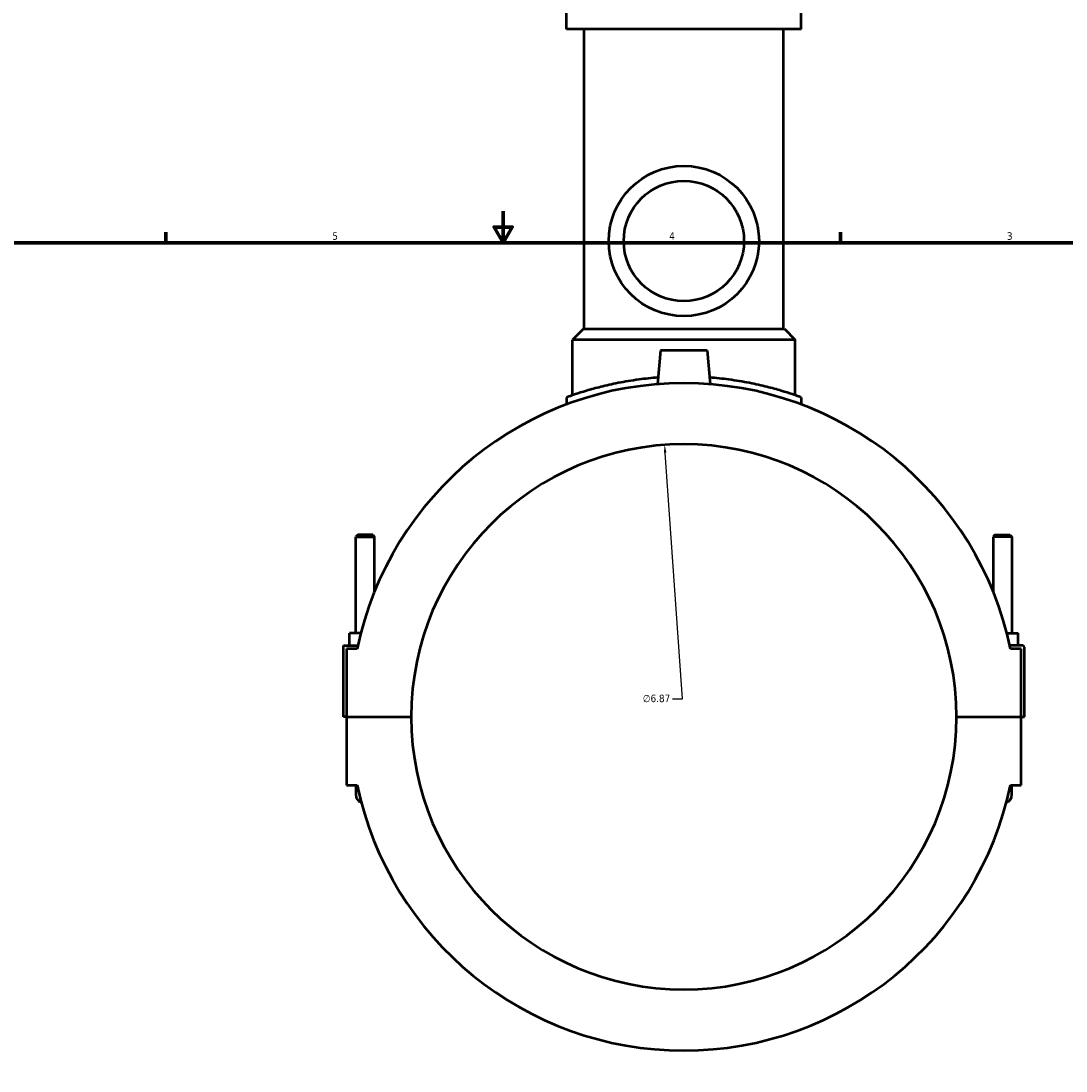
# Model space of a CAD drawing. Header units: inches. Extents: x -2.4 to 50, y -2 to 49.4.
# Tile 5 of 10: x 10.9 to 24.1, y 10.6 to 23.8. Entities that reach past the tile are written whole.
import ezdxf

# ---------------------------------------------------------------- set-up
doc = ezdxf.new("R2010")
doc.units = ezdxf.units.IN
doc.header["$MEASUREMENT"] = 0
for name, color, linetype, lineweight in [('Border (ANSI)', 7, 'Continuous', 70), ('Dimension (ANSI)', 7, 'Continuous', 25), ('Visible (ANSI)', 7, 'Continuous', 50)]:
    doc.layers.add(name, color=color, linetype=linetype, lineweight=lineweight)
doc.styles.add('Note Text (ANSI)', font='tahoma.ttf')
doc.dimstyles.new('Default (ANSI)', dxfattribs={"dimtxt": 0.094488, "dimasz": 0.098425, "dimexe": 0.125, "dimexo": 0.0625, "dimgap": 0.031496, "dimtad": 0, "dimtih": 1, "dimtoh": 1, "dimrnd": 1e-08, "dimzin": 4, "dimdsep": 46, "dimtxsty": 'Note Text (ANSI)', "dimcen": 0.09, "dimdle": 0.393701, "dimclrd": 256, "dimclre": 256, "dimclrt": 5, "dimadec": 0, "dimazin": 1, "dimtfac": 1, "dimtofl": 0, "dimtmove": 0, "dimatfit": 3, "dimfxl": 1, "dimtolj": 1, "dimtzin": 4, "dimlwd": -1, "dimlwe": -1, "dimarcsym": 0})

# ---------------------------------------------------------------- blocks, each defined once
blk = doc.blocks.new('Borders Default Border')
at = {"layer": 'Border (ANSI)'}
for p, q in [((12.75, 21), (12.75, 21.134)), ((21.25, 21), (21.25, 21.134))]:
    blk.add_line(p, q, dxfattribs=at)
at = {"layer": 'Border (ANSI)', "flags": 128}
for points in [[(17, 21.4), (17, 21), (16.885, 21.2), (17.115, 21.2), (17, 21)], [(0.5, 1), (0.5, 21), (33.5, 21), (33.5, 1), (0.5, 1)]]:
    blk.add_lwpolyline(points, dxfattribs=at)
at = {"layer": 'Border (ANSI)', "color": 5, "true_color": 0x0000ff, "char_height": 0.0945, "attachment_point": 7, "style": 'Note Text (ANSI)'}
for s, insert in [('5', (14.847, 21.038)), ('4', (19.092, 21.04)), ('3', (23.346, 21.038))]:
    blk.add_mtext(s, dxfattribs=dict(at, insert=insert))
blk = doc.blocks.new('*D7')
at = {"layer": 'Defpoints', "color": 0, "transparency": 16777216}
for p in [(19.034, 18.456), (19.518, 11.603)]:
    blk.add_point(p, dxfattribs=at)
at = {"layer": 'Dimension (ANSI)', "transparency": 16777216}
for p, q in [((19.26, 15.258), (19.041, 18.357)), ((19.135, 15.258), (19.26, 15.258))]:
    blk.add_line(p, q, dxfattribs=at)
blk.add_solid([(19.057, 18.359), (19.024, 18.356), (19.034, 18.456)], dxfattribs=at)
at = {"layer": 'Dimension (ANSI)', "color": 5, "transparency": 16777216, "insert": (18.759, 15.309), "char_height": 0.0945, "attachment_point": 1, "style": 'Note Text (ANSI)'}
blk.add_mtext('\\A1;∅6.87', dxfattribs=at)

msp = doc.modelspace()

# ---------------------------------------------------------------- linework, layer by layer
at = {"layer": 'Visible (ANSI)'}
for p, q in [((17.799, 23.6917), (17.799, 23.9008)), ((20.7531, 23.6917), (20.7531, 23.9008)), ((20.7531, 23.6917), (17.799, 23.6917)), ((18.0205, 19.9161), (18.0205, 23.6917)), ((20.5315, 19.9161), (20.5315, 23.6917)), ((18.0102, 19.9161), (17.8728, 19.7787)), ((18.0102, 19.9161), (20.5419, 19.9161)), ((20.5419, 19.9161), (20.6793, 19.7787)), ((20.6793, 19.7787), (17.8728, 19.7787)), ((17.8728, 19.08), (17.8728, 19.7787)), ((20.6793, 19.08), (20.6793, 19.7787)), ((18.9808, 19.6453), (18.9436, 19.2205)), ((19.5713, 19.6453), (18.9808, 19.6453)), ((19.5713, 19.6453), (19.6085, 19.2205)), ((17.799, 19.0536), (17.799, 18.9657)), ((20.7531, 19.0536), (20.7531, 18.9657)), ((15.1678, 17.3212), (15.1442, 17.2976)), ((15.1442, 17.2976), (15.3804, 17.2976)), ((15.1442, 16.0848), (15.1442, 17.2976)), ((15.3567, 17.3212), (15.1678, 17.3212)), ((15.3567, 17.3212), (15.3804, 17.2976)), ((15.3804, 16.6108), (15.3804, 17.2976)), ((23.1953, 17.3212), (23.1717, 17.2976)), ((23.4079, 17.2976), (23.1717, 17.2976)), ((23.1717, 17.2976), (23.1717, 16.6108)), ((23.1953, 17.3212), (23.3843, 17.3212)), ((23.3843, 17.3212), (23.4079, 17.2976)), ((23.4079, 17.2976), (23.4079, 16.0848)), ((15.0654, 15.9273), (15.0654, 16.0848)), ((15.2062, 16.0848), (15.0654, 16.0848)), ((23.3459, 16.0848), (23.4867, 16.0848)), ((23.4867, 15.9273), (23.4867, 16.0848)), ((14.9867, 15.9273), (15.1686, 15.9273)), ((14.9867, 15.0312), (14.9867, 15.9273)), ((15.1602, 15.888), (15.026, 15.888)), ((15.026, 15.888), (15.026, 15.0312)), ((23.5457, 15.9273), (23.3835, 15.9273)), ((23.526, 15.888), (23.3919, 15.888)), ((23.526, 15.0312), (23.526, 15.888)), ((23.5654, 15.0312), (23.5654, 15.9076)), ((15.026, 15.0312), (14.9867, 15.0312)), ((15.026, 15.0312), (15.841, 15.0312)), ((15.026, 15.0272), (15.026, 14.1704)), ((15.841, 15.0272), (15.026, 15.0272)), ((15.1442, 15.0272), (15.1442, 15.0312)), ((15.3804, 15.0272), (15.3804, 15.0312)), ((22.7111, 15.0312), (23.526, 15.0312)), ((23.526, 15.0272), (22.7111, 15.0272)), ((23.1717, 15.0312), (23.1717, 15.0272)), ((23.4079, 15.0312), (23.4079, 15.0272)), ((23.526, 15.0312), (23.5654, 15.0312)), ((23.526, 14.1704), (23.526, 15.0272)), ((15.026, 14.1704), (15.1602, 14.1704)), ((15.1442, 14.1704), (15.1442, 14.0523)), ((23.3919, 14.1704), (23.526, 14.1704)), ((23.4079, 14.0523), (23.4079, 14.1704))]:
    msp.add_line(p, q, dxfattribs=at)
for radius in [0.9469, 0.7575]:
    msp.add_circle((19.276, 21.0242), radius, dxfattribs=at)
for centre, radius, start, end in [((19.276, 15.0292), 4.2045, 11.7855, 168.2145), ((19.276, 15.0292), 3.435, 0.03283, 179.96717), ((23.5457, 15.9076), 0.0197, 0, 90), ((19.276, 15.0292), 3.435, 180.03283, 359.96717), ((19.276, 15.0292), 4.2045, 191.7855, 348.2145), ((15.2623, 14.0523), 0.1181, 180, 245.80531), ((23.2898, 14.0523), 0.1181, 294.19469, 0)]:
    msp.add_arc(centre, radius, start, end, dxfattribs=at)
for points, knots in [([(18.9509, 19.3038), (18.8685, 19.2975), (18.7871, 19.2889), (18.6178, 19.2663), (18.5309, 19.2517), (18.3703, 19.2202), (18.2967, 19.2033), (18.1664, 19.1706), (18.1052, 19.1535), (17.997, 19.1213), (17.9501, 19.1061), (17.8745, 19.0807), (17.8458, 19.0705), (17.808, 19.057), (17.799, 19.0536), (17.799, 19.0536)], [-4.8932112, -4.8932112, -4.8932112, -4.8932112, -4.2782793, -4.2782793, -3.5654864, -3.5654864, -2.8526936, -2.8526936, -2.1395202, -2.1395202, -1.4263468, -1.4263468, -0.7131734, -0.7131734, 0, 0, 0, 0]), ([(20.7531, 19.0536), (20.7531, 19.0536), (20.7441, 19.057), (20.7063, 19.0705), (20.6776, 19.0807), (20.602, 19.1061), (20.5551, 19.1213), (20.4469, 19.1535), (20.3856, 19.1706), (20.2554, 19.2033), (20.1817, 19.2202), (20.0212, 19.2517), (19.9343, 19.2663), (19.765, 19.2889), (19.6836, 19.2975), (19.6012, 19.3038)], [11.4077301, 11.4077301, 11.4077301, 11.4077301, 12.1209034, 12.1209034, 12.8340768, 12.8340768, 13.5472502, 13.5472502, 14.2604236, 14.2604236, 14.9732165, 14.9732165, 15.6860093, 15.6860093, 16.3009412, 16.3009412, 16.3009412, 16.3009412])]:
    msp.add_open_spline(points, degree=3, knots=knots, dxfattribs=at)

# ---------------------------------------------------------------- block references
msp.add_blockref('Borders Default Border', (0, 0))

# ---------------------------------------------------------------- dimensions: what is measured, and where the dimension line sits
at = {"layer": 'Dimension (ANSI)'}
dim = msp.add_diameter_dim_2p(p1=(19.5184, 11.6027), p2=(19.0337, 18.4557), dimstyle='Default (ANSI)', override={"dimgap": 0.031496, "dimdec": 2, "dimlfac": 1, "dimtol": 0, "dimlim": 0, "dimtp": 0, "dimtm": 0, "dimtdec": 2}, dxfattribs=at)
dim.commit()
dim.dimension.update_dxf_attribs({"geometry": '*D7', "text_midpoint": (18.9313, 15.2582), "dimtype": 163})

doc.saveas('drawing.dxf')
